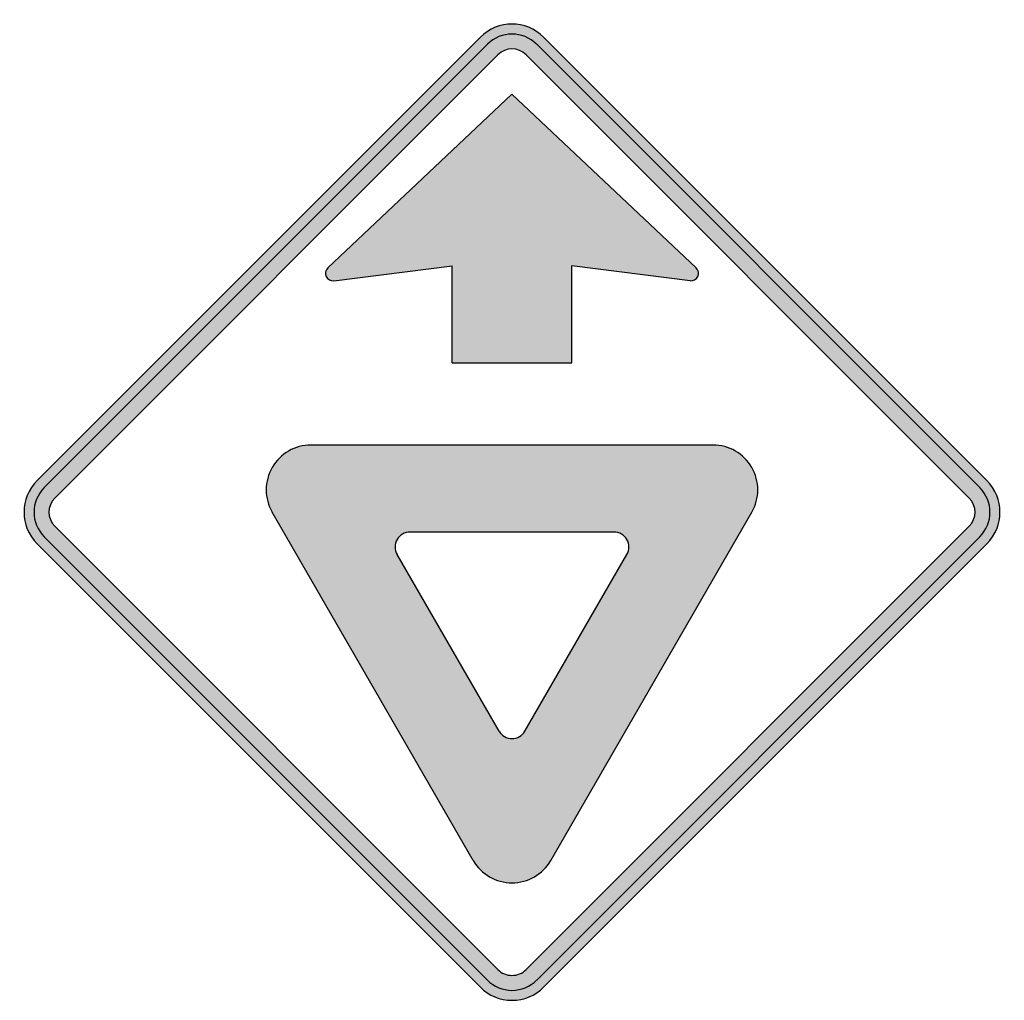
# Model space of a CAD drawing. Header units: inches. Extents: x -0.5 to 0.5, y -0.5 to 0.5.
import ezdxf

# ---------------------------------------------------------------- set-up
doc = ezdxf.new("R2010")
doc.units = ezdxf.units.IN
doc.header["$MEASUREMENT"] = 0

msp = doc.modelspace()

# ---------------------------------------------------------------- hatches: boundary and pattern name
h = msp.add_hatch(color=7)
h.paths.add_polyline_path([(-0.0325, -0.4865), (-0.4865, -0.0325), (-0.4907, -0.0277), (-0.494, -0.0227), (-0.4967, -0.0173), (-0.4985, -0.0117), (-0.4997, -0.0058), (-0.5, 0), (-0.4997, 0.0058), (-0.4985, 0.0117), (-0.4967, 0.0173), (-0.494, 0.0227), (-0.4907, 0.0277), (-0.4865, 0.0325), (-0.0325, 0.4865), (-0.0277, 0.4907), (-0.0227, 0.494), (-0.0173, 0.4967), (-0.0117, 0.4985), (-0.0058, 0.4997), (0, 0.5), (0.0058, 0.4997), (0.0117, 0.4985), (0.0173, 0.4967), (0.0227, 0.494), (0.0277, 0.4907), (0.0325, 0.4865), (0.4865, 0.0325), (0.4907, 0.0277), (0.494, 0.0227), (0.4967, 0.0173), (0.4985, 0.0117), (0.4997, 0.0058), (0.5, 0), (0.4997, -0.0058), (0.4985, -0.0117), (0.4967, -0.0173), (0.494, -0.0227), (0.4907, -0.0277), (0.4865, -0.0325), (0.0325, -0.4865), (0.0278, -0.4905), (0.0228, -0.4938), (0.0175, -0.4965), (0.0118, -0.4985), (0.006, -0.4997), (0, -0.5), (-0.006, -0.4997), (-0.0118, -0.4985), (-0.0175, -0.4965), (-0.0228, -0.4938), (-0.0278, -0.4905), (-0.0325, -0.4865)])
h.paths.add_polyline_path([(-0.0143, 0.4685), (-0.4685, 0.0143), (-0.4703, 0.0123), (-0.4718, 0.01), (-0.473, 0.0077), (-0.4738, 0.0052), (-0.4745, 0), (-0.4738, -0.0052), (-0.473, -0.0077), (-0.4718, -0.01), (-0.4703, -0.0123), (-0.4685, -0.0143), (-0.0143, -0.4685), (-0.0123, -0.4703), (-0.0102, -0.4718), (-0.0078, -0.473), (-0.0053, -0.4738), (-0.0027, -0.4743), (0, -0.4745), (0.0027, -0.4743), (0.0053, -0.4738), (0.0078, -0.473), (0.0102, -0.4718), (0.0123, -0.4703), (0.0143, -0.4685), (0.4685, -0.0143), (0.4703, -0.0123), (0.4718, -0.01), (0.473, -0.0077), (0.4738, -0.0052), (0.4745, 0), (0.4738, 0.0052), (0.473, 0.0077), (0.4718, 0.01), (0.4703, 0.0123), (0.4685, 0.0143), (0.0143, 0.4685), (0.0123, 0.4703), (0.01, 0.4718), (0.0077, 0.473), (0.0052, 0.4738), (0, 0.4745), (-0.0052, 0.4738), (-0.0077, 0.473), (-0.01, 0.4718), (-0.0123, 0.4703), (-0.0143, 0.4685)], flags=0)
msp.add_hatch(color=7).paths.add_polyline_path([(0.0612, 0.1528), (-0.0612, 0.1528), (-0.0612, 0.2523), (-0.1825, 0.237), (-0.1842, 0.237), (-0.1857, 0.2373), (-0.1872, 0.238), (-0.1885, 0.2388), (-0.1895, 0.24), (-0.1903, 0.2413), (-0.191, 0.243), (-0.1912, 0.2445), (-0.191, 0.2462), (-0.1905, 0.2477), (-0.1898, 0.249), (-0.1887, 0.2502), (0, 0.4282), (0.1887, 0.2502), (0.1898, 0.249), (0.1905, 0.2477), (0.191, 0.2462), (0.1912, 0.2445), (0.191, 0.243), (0.1903, 0.2413), (0.1895, 0.24), (0.1885, 0.2388), (0.1872, 0.238), (0.1857, 0.2373), (0.1842, 0.237), (0.1825, 0.237), (0.0612, 0.2523), (0.0612, 0.1528)])
h = msp.add_hatch(color=7)
h.paths.add_polyline_path([(-0.2457, 0), (-0.0397, -0.3568), (-0.0375, -0.3602), (-0.035, -0.3633), (-0.0323, -0.3663), (-0.0295, -0.369), (-0.0263, -0.3715), (-0.023, -0.3735), (-0.0195, -0.3753), (-0.0158, -0.3768), (-0.012, -0.3782), (-0.008, -0.379), (-0.004, -0.3795), (0, -0.3797), (0.004, -0.3795), (0.008, -0.379), (0.012, -0.3782), (0.0158, -0.3768), (0.0195, -0.3753), (0.023, -0.3735), (0.0263, -0.3715), (0.0295, -0.369), (0.0323, -0.3663), (0.035, -0.3633), (0.0375, -0.3602), (0.0397, -0.3568), (0.2457, 0), (0.2475, 0.0037), (0.2492, 0.0073), (0.2503, 0.0112), (0.2512, 0.015), (0.2517, 0.019), (0.2518, 0.023), (0.2517, 0.0268), (0.2512, 0.0308), (0.2503, 0.0347), (0.2492, 0.0385), (0.2477, 0.0423), (0.2457, 0.0458), (0.2435, 0.0493), (0.241, 0.0525), (0.2383, 0.0555), (0.2353, 0.0582), (0.2323, 0.0605), (0.2288, 0.0627), (0.2253, 0.0645), (0.2217, 0.066), (0.218, 0.0672), (0.214, 0.0682), (0.21, 0.0687), (0.206, 0.0688), (-0.206, 0.0688), (-0.21, 0.0687), (-0.214, 0.0682), (-0.218, 0.0672), (-0.2217, 0.066), (-0.2253, 0.0645), (-0.2288, 0.0627), (-0.2323, 0.0605), (-0.2353, 0.0582), (-0.2383, 0.0555), (-0.241, 0.0525), (-0.2435, 0.0493), (-0.2457, 0.0458), (-0.2475, 0.0423), (-0.2492, 0.0385), (-0.2503, 0.0347), (-0.2512, 0.0308), (-0.2517, 0.0268), (-0.2518, 0.023), (-0.2517, 0.019), (-0.2512, 0.015), (-0.2503, 0.0112), (-0.2492, 0.0073), (-0.2475, 0.0037), (-0.2457, 0)])
h.paths.add_polyline_path([(-0.1177, -0.0433), (-0.0132, -0.2242), (-0.0117, -0.2265), (-0.0098, -0.2283), (-0.0077, -0.2298), (-0.0053, -0.231), (-0.0027, -0.2317), (0, -0.2318), (0.0027, -0.2317), (0.0053, -0.231), (0.0077, -0.2298), (0.0098, -0.2283), (0.0117, -0.2265), (0.0132, -0.2242), (0.1177, -0.0433), (0.1188, -0.0408), (0.1195, -0.0383), (0.1197, -0.0357), (0.1195, -0.033), (0.1188, -0.0305), (0.1177, -0.028), (0.1162, -0.0258), (0.1143, -0.024), (0.1122, -0.0225), (0.1097, -0.0213), (0.1072, -0.0207), (0.1045, -0.0203), (-0.1045, -0.0203), (-0.1072, -0.0207), (-0.1097, -0.0213), (-0.1122, -0.0225), (-0.1143, -0.024), (-0.1162, -0.0258), (-0.1177, -0.028), (-0.1188, -0.0305), (-0.1195, -0.033), (-0.1197, -0.0357), (-0.1195, -0.0383), (-0.1188, -0.0408), (-0.1177, -0.0433)], flags=0)

# ---------------------------------------------------------------- linework, layer by layer
at = {"color": 7}
for p, q in [((-0.4866, 0.0324), (-0.0324, 0.4866)), ((0.0324, 0.4866), (0.4866, 0.0324)), ((-0.4793, 0.0252), (-0.0252, 0.4794)), ((0.0253, 0.4794), (0.4794, 0.0252)), ((-0.4685, 0.0144), (-0.0144, 0.4686)), ((0.0144, 0.4686), (0.4685, 0.0144)), ((-0.1887, 0.2502), (0, 0.4282)), ((0.1887, 0.2502), (0, 0.4282)), ((-0.1825, 0.2371), (-0.0612, 0.2523)), ((-0.0612, 0.1529), (-0.0612, 0.2523)), ((0.1825, 0.2371), (0.0612, 0.2523)), ((0.0612, 0.1529), (0.0612, 0.2523)), ((-0.0612, 0.1529), (0.0612, 0.1529)), ((0.206, 0.0688), (-0.206, 0.0688)), ((-0.0397, -0.3568), (-0.2457, 0)), ((0.0397, -0.3568), (0.2457, 0)), ((-0.4685, -0.0144), (-0.0144, -0.4685)), ((0.4685, -0.0144), (0.0144, -0.4685)), ((-0.4793, -0.0252), (-0.0252, -0.4793)), ((0.1044, -0.0204), (-0.1044, -0.0204)), ((0.4794, -0.0252), (0.0253, -0.4793)), ((-0.4866, -0.0325), (-0.0324, -0.4865)), ((0.4866, -0.0325), (0.0324, -0.4865)), ((-0.0132, -0.2242), (-0.1177, -0.0433)), ((0.0133, -0.2242), (0.1177, -0.0433))]:
    msp.add_line(p, q, dxfattribs=at)
for points in [[(0.0324, 0.4866), (0.0145, 0.5045), (-0.0145, 0.5045), (-0.0324, 0.4866)], [(0.0252, 0.4793), (0.0113, 0.4933), (-0.0113, 0.4933), (-0.0252, 0.4793)], [(0.0144, 0.4685), (0.0064, 0.4765), (-0.0064, 0.4765), (-0.0144, 0.4685)], [(-0.4866, 0.0324), (-0.5045, 0.0145), (-0.5045, -0.0145), (-0.4866, -0.0324)], [(0.4866, -0.0324), (0.5045, -0.0145), (0.5045, 0.0145), (0.4866, 0.0324)], [(-0.4793, 0.0252), (-0.4933, 0.0113), (-0.4933, -0.0113), (-0.4793, -0.0252)], [(0.4793, -0.0252), (0.4933, -0.0113), (0.4933, 0.0113), (0.4793, 0.0252)], [(-0.4685, 0.0144), (-0.4765, 0.0064), (-0.4765, -0.0064), (-0.4685, -0.0144)], [(0.4685, -0.0144), (0.4765, -0.0064), (0.4765, 0.0064), (0.4685, 0.0144)]]:
    msp.add_open_spline(points, degree=3, dxfattribs=at)
for points in [[(-0.1887, 0.2502), (-0.1911, 0.248), (-0.1918, 0.2444), (-0.1904, 0.2414), (-0.189, 0.2384), (-0.1858, 0.2367), (-0.1825, 0.2371)], [(0.1825, 0.2371), (0.1858, 0.2367), (0.189, 0.2384), (0.1904, 0.2414), (0.1918, 0.2444), (0.1911, 0.248), (0.1887, 0.2502)], [(-0.206, 0.0688), (-0.2224, 0.0688), (-0.2375, 0.0601), (-0.2457, 0.0459), (-0.2539, 0.0317), (-0.2539, 0.0142), (-0.2457, 0)], [(0.2457, 0), (0.2539, 0.0142), (0.2539, 0.0317), (0.2457, 0.0459), (0.2375, 0.0601), (0.2224, 0.0688), (0.206, 0.0688)], [(-0.1045, -0.0204), (-0.1099, -0.0204), (-0.115, -0.0233), (-0.1177, -0.028), (-0.1204, -0.0328), (-0.1204, -0.0386), (-0.1177, -0.0433)], [(0.1177, -0.0433), (0.1204, -0.0386), (0.1204, -0.0328), (0.1177, -0.028), (0.115, -0.0233), (0.1099, -0.0204), (0.1045, -0.0204)], [(-0.0132, -0.2242), (-0.0105, -0.229), (-0.0055, -0.2319), (0, -0.2319), (0.0055, -0.2319), (0.0105, -0.229), (0.0132, -0.2242)], [(-0.0397, -0.3568), (-0.0315, -0.3709), (-0.0164, -0.3797), (0, -0.3797), (0.0164, -0.3797), (0.0315, -0.3709), (0.0397, -0.3568)], [(-0.0144, -0.4685), (-0.0106, -0.4723), (-0.0054, -0.4745), (0, -0.4745), (0.0054, -0.4745), (0.0106, -0.4723), (0.0144, -0.4685)], [(-0.0252, -0.4793), (-0.0185, -0.486), (-0.0095, -0.4898), (0, -0.4898), (0.0095, -0.4898), (0.0185, -0.486), (0.0252, -0.4793)], [(-0.0324, -0.4866), (-0.0238, -0.4952), (-0.0122, -0.5), (0, -0.5), (0.0122, -0.5), (0.0238, -0.4952), (0.0324, -0.4866)]]:
    msp.add_open_spline(points, degree=3, knots=[0, 0, 0, 0, 1, 1, 1, 2, 2, 2, 2], dxfattribs=at)

doc.saveas('drawing.dxf')
